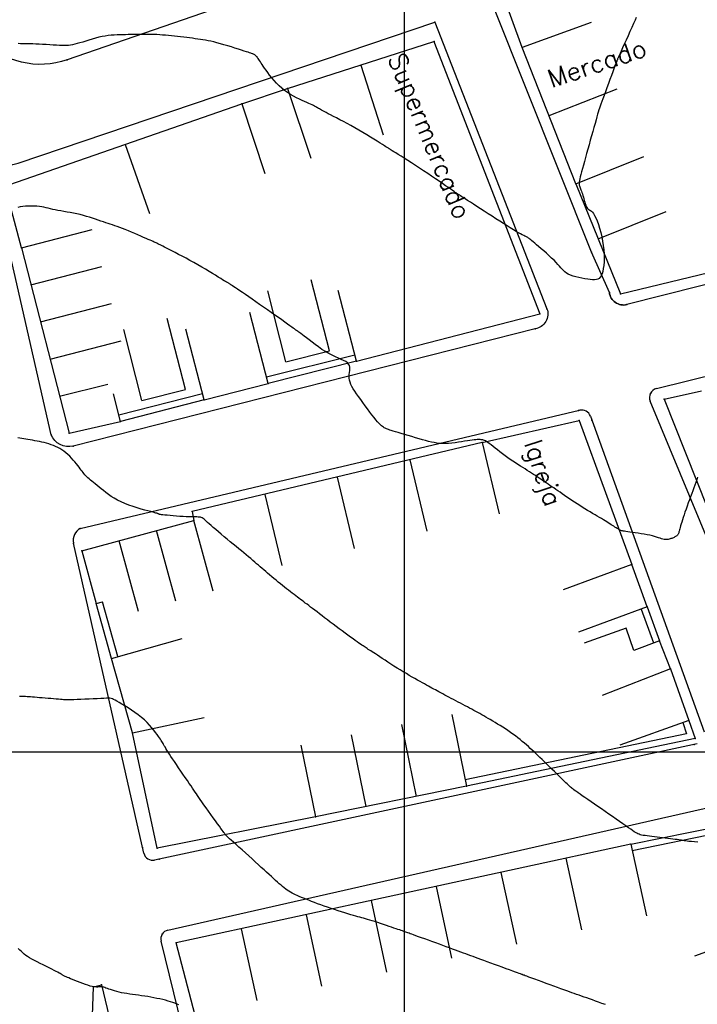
# Model space of a CAD drawing. Header units: millimetres. Extents: x 196436 to 199900, y 8705373 to 8708636.
# Tile 115 of 238: x 197958 to 198032, y 8706672 to 8706780. Entities that reach past the tile are written whole.
import ezdxf
from ezdxf.enums import TextEntityAlignment as Align

# ---------------------------------------------------------------- set-up
doc = ezdxf.new("R2010")
doc.units = ezdxf.units.MM
doc.header["$LTSCALE"] = 5
for name, color, linetype in [('$CURVAS1', 30, 'Continuous'), ('$CURVAS2', 40, 'Continuous'), ('CASA', 6, 'Continuous'), ('MALHA', 9, 'Continuous'), ('MEIO-FIO', 7, 'Continuous'), ('MURO', 9, 'Continuous'), ('TEXTO', 2, 'Continuous')]:
    doc.layers.add(name, color=color, linetype=linetype)
doc.styles.add('GEOSIS', font='ROMANS.SHX')

# ---------------------------------------------------------------- blocks, each defined once
blk = doc.blocks.new('C')
at = {"layer": 'CASA'}
blk.add_lwpolyline([(0, 0), (0, 8)], dxfattribs=at)

msp = doc.modelspace()

# ---------------------------------------------------------------- linework, layer by layer
at = {"layer": '$CURVAS1'}
msp.add_polyline3d([(198025.344, 8706780.165, 690), (198025.209, 8706779.869, 690), (198025.046, 8706779.508, 690), (198024.858, 8706779.093, 690), (198024.654, 8706778.642, 690), (198024.444, 8706778.176, 690), (198024.235, 8706777.711, 690), (198024.035, 8706777.267, 690), (198023.852, 8706776.863, 690), (198023.696, 8706776.516, 690), (198023.572, 8706776.24, 690), (198023.478, 8706776.031, 690), (198023.409, 8706775.878, 690), (198023.361, 8706775.77, 690), (198023.33, 8706775.698, 690), (198023.31, 8706775.652, 690), (198023.297, 8706775.621, 690), (198023.288, 8706775.595, 690), (198023.276, 8706775.565, 690), (198023.26, 8706775.522, 690), (198023.237, 8706775.459, 690), (198023.203, 8706775.368, 690), (198023.155, 8706775.241, 690), (198023.092, 8706775.071, 690), (198023.009, 8706774.85, 690), (198022.904, 8706774.57, 690), (198022.775, 8706774.227, 690), (198022.628, 8706773.834, 690), (198022.468, 8706773.406, 690), (198022.301, 8706772.959, 690), (198022.133, 8706772.51, 690), (198021.971, 8706772.073, 690), (198021.82, 8706771.665, 690), (198021.686, 8706771.301, 690), (198021.574, 8706770.994, 690), (198021.481, 8706770.732, 690), (198021.402, 8706770.502, 690), (198021.332, 8706770.289, 690), (198021.266, 8706770.079, 690), (198021.199, 8706769.858, 690), (198021.127, 8706769.611, 690), (198021.044, 8706769.324, 690), (198020.948, 8706768.986, 690), (198020.838, 8706768.602, 690), (198020.718, 8706768.18, 690), (198020.591, 8706767.729, 690), (198020.458, 8706767.258, 690), (198020.322, 8706766.775, 690), (198020.185, 8706766.288, 690), (198020.051, 8706765.805, 690), (198019.92, 8706765.336, 690), (198019.795, 8706764.884, 690), (198019.677, 8706764.454, 690), (198019.567, 8706764.049, 690), (198019.467, 8706763.673, 690), (198019.377, 8706763.331, 690), (198019.3, 8706763.026, 690), (198019.235, 8706762.763, 690), (198019.185, 8706762.544, 690), (198019.149, 8706762.363, 690), (198019.125, 8706762.213, 690), (198019.113, 8706762.088, 690), (198019.113, 8706761.981, 690), (198019.123, 8706761.884, 690), (198019.142, 8706761.791, 690), (198019.17, 8706761.694, 690), (198019.205, 8706761.588, 690), (198019.247, 8706761.471, 690), (198019.295, 8706761.345, 690), (198019.346, 8706761.209, 690), (198019.4, 8706761.064, 690), (198019.455, 8706760.91, 690), (198019.511, 8706760.747, 690), (198019.566, 8706760.575, 690), (198019.619, 8706760.395, 690), (198019.67, 8706760.212, 690), (198019.722, 8706760.031, 690), (198019.774, 8706759.856, 690), (198019.828, 8706759.693, 690), (198019.886, 8706759.546, 690), (198019.948, 8706759.421, 690), (198020.015, 8706759.322, 690), (198020.088, 8706759.251, 690), (198020.169, 8706759.199, 690), (198020.255, 8706759.153, 690), (198020.349, 8706759.1, 690), (198020.451, 8706759.028, 690), (198020.559, 8706758.924, 690), (198020.675, 8706758.775, 690), (198020.799, 8706758.568, 690), (198020.931, 8706758.296, 690), (198021.066, 8706757.963, 690), (198021.202, 8706757.58, 690), (198021.333, 8706757.158, 690), (198021.457, 8706756.705, 690), (198021.568, 8706756.232, 690), (198021.664, 8706755.75, 690), (198021.739, 8706755.267, 690), (198021.792, 8706754.794, 690), (198021.821, 8706754.336, 690), (198021.83, 8706753.898, 690), (198021.819, 8706753.485, 690), (198021.789, 8706753.103, 690), (198021.743, 8706752.757, 690), (198021.682, 8706752.451, 690), (198021.607, 8706752.191, 690), (198021.519, 8706751.981, 690), (198021.415, 8706751.817, 690), (198021.294, 8706751.695, 690), (198021.152, 8706751.61, 690), (198020.987, 8706751.558, 690), (198020.796, 8706751.534, 690), (198020.576, 8706751.535, 690), (198020.325, 8706751.554, 690), (198020.042, 8706751.589, 690), (198019.734, 8706751.638, 690), (198019.412, 8706751.7, 690), (198019.085, 8706751.773, 690), (198018.762, 8706751.857, 690), (198018.454, 8706751.95, 690), (198018.171, 8706752.052, 690), (198017.921, 8706752.161, 690), (198017.712, 8706752.277, 690), (198017.536, 8706752.401, 690), (198017.383, 8706752.536, 690), (198017.242, 8706752.683, 690), (198017.104, 8706752.843, 690), (198016.957, 8706753.02, 690), (198016.791, 8706753.214, 690), (198016.595, 8706753.428, 690), (198016.364, 8706753.663, 690), (198016.102, 8706753.912, 690), (198015.82, 8706754.17, 690), (198015.528, 8706754.43, 690), (198015.235, 8706754.686, 690), (198014.952, 8706754.93, 690), (198014.687, 8706755.157, 690), (198014.451, 8706755.359, 690), (198014.252, 8706755.532, 690), (198014.086, 8706755.677, 690), (198013.948, 8706755.798, 690), (198013.834, 8706755.897, 690), (198013.739, 8706755.978, 690), (198013.657, 8706756.044, 690), (198013.585, 8706756.098, 690), (198013.516, 8706756.143, 690), (198013.446, 8706756.182, 690), (198013.369, 8706756.22, 690), (198013.281, 8706756.262, 690), (198013.177, 8706756.311, 690), (198013.051, 8706756.372, 690), (198012.898, 8706756.45, 690), (198012.712, 8706756.55, 690), (198012.49, 8706756.675, 690), (198012.227, 8706756.829, 690), (198011.926, 8706757.009, 690), (198011.593, 8706757.213, 690), (198011.232, 8706757.438, 690), (198010.848, 8706757.679, 690), (198010.446, 8706757.933, 690), (198010.03, 8706758.197, 690), (198009.606, 8706758.468, 690), (198009.179, 8706758.742, 690), (198008.756, 8706759.015, 690), (198008.342, 8706759.282, 690), (198007.946, 8706759.538, 690), (198007.573, 8706759.78, 690), (198007.231, 8706760.001, 690), (198006.926, 8706760.199, 690), (198006.666, 8706760.368, 690), (198006.455, 8706760.506, 690), (198006.289, 8706760.614, 690), (198006.161, 8706760.698, 690), (198006.065, 8706760.76, 690), (198005.995, 8706760.806, 690), (198005.943, 8706760.84, 690), (198005.905, 8706760.866, 690), (198005.873, 8706760.887, 690), (198005.842, 8706760.908, 690), (198005.804, 8706760.934, 690), (198005.753, 8706760.969, 690), (198005.684, 8706761.017, 690), (198005.589, 8706761.082, 690), (198005.463, 8706761.169, 690), (198005.299, 8706761.283, 690), (198005.091, 8706761.427, 690), (198004.835, 8706761.604, 690), (198004.535, 8706761.812, 690), (198004.196, 8706762.046, 690), (198003.824, 8706762.301, 690), (198003.426, 8706762.573, 690), (198003.007, 8706762.857, 690), (198002.573, 8706763.148, 690), (198002.13, 8706763.442, 690), (198001.684, 8706763.734, 690), (198001.242, 8706764.021, 690), (198000.811, 8706764.297, 690), (198000.4, 8706764.56, 690), (198000.014, 8706764.805, 690), (197999.662, 8706765.027, 690), (197999.35, 8706765.223, 690), (197999.086, 8706765.389, 690), (197998.875, 8706765.522, 690), (197998.712, 8706765.625, 690), (197998.59, 8706765.702, 690), (197998.503, 8706765.758, 690), (197998.443, 8706765.796, 690), (197998.405, 8706765.821, 690), (197998.38, 8706765.837, 690), (197998.362, 8706765.848, 690), (197998.344, 8706765.859, 690), (197998.319, 8706765.875, 690), (197998.281, 8706765.898, 690), (197998.221, 8706765.935, 690), (197998.135, 8706765.989, 690), (197998.013, 8706766.065, 690), (197997.85, 8706766.166, 690), (197997.639, 8706766.299, 690), (197997.375, 8706766.464, 690), (197997.063, 8706766.659, 690), (197996.711, 8706766.878, 690), (197996.327, 8706767.114, 690), (197995.919, 8706767.363, 690), (197995.493, 8706767.618, 690), (197995.059, 8706767.875, 690), (197994.623, 8706768.126, 690), (197994.192, 8706768.368, 690), (197993.773, 8706768.598, 690), (197993.368, 8706768.816, 690), (197992.982, 8706769.02, 690), (197992.619, 8706769.209, 690), (197992.284, 8706769.382, 690), (197991.98, 8706769.539, 690), (197991.713, 8706769.677, 690), (197991.484, 8706769.796, 690), (197991.29, 8706769.899, 690), (197991.125, 8706769.988, 690), (197990.985, 8706770.065, 690), (197990.863, 8706770.133, 690), (197990.755, 8706770.195, 690), (197990.655, 8706770.253, 690), (197990.558, 8706770.31, 690), (197990.458, 8706770.368, 690), (197990.352, 8706770.428, 690), (197990.237, 8706770.492, 690), (197990.108, 8706770.56, 690), (197989.962, 8706770.634, 690), (197989.796, 8706770.715, 690), (197989.605, 8706770.803, 690), (197989.387, 8706770.901, 690), (197989.138, 8706771.008, 690), (197988.864, 8706771.127, 690), (197988.568, 8706771.261, 690), (197988.257, 8706771.409, 690), (197987.936, 8706771.576, 690), (197987.61, 8706771.762, 690), (197987.283, 8706771.97, 690), (197986.963, 8706772.201, 690), (197986.652, 8706772.456, 690), (197986.354, 8706772.73, 690), (197986.071, 8706773.017, 690), (197985.803, 8706773.31, 690), (197985.554, 8706773.603, 690), (197985.323, 8706773.89, 690), (197985.115, 8706774.164, 690), (197984.929, 8706774.418, 690), (197984.767, 8706774.649, 690), (197984.628, 8706774.856, 690), (197984.507, 8706775.041, 690), (197984.402, 8706775.206, 690), (197984.31, 8706775.352, 690), (197984.229, 8706775.481, 690), (197984.154, 8706775.596, 690), (197984.084, 8706775.697, 690), (197984.015, 8706775.787, 690), (197983.948, 8706775.866, 690), (197983.882, 8706775.936, 690), (197983.817, 8706775.996, 690), (197983.753, 8706776.049, 690), (197983.69, 8706776.094, 690), (197983.628, 8706776.133, 690), (197983.568, 8706776.167, 690), (197983.507, 8706776.196, 690), (197983.441, 8706776.224, 690), (197983.362, 8706776.253, 690), (197983.264, 8706776.285, 690), (197983.14, 8706776.325, 690), (197982.982, 8706776.374, 690), (197982.785, 8706776.436, 690), (197982.541, 8706776.513, 690), (197982.246, 8706776.608, 690), (197981.908, 8706776.716, 690), (197981.538, 8706776.834, 690), (197981.146, 8706776.958, 690), (197980.743, 8706777.083, 690), (197980.34, 8706777.205, 690), (197979.946, 8706777.319, 690), (197979.573, 8706777.422, 690), (197979.229, 8706777.51, 690), (197978.91, 8706777.584, 690), (197978.611, 8706777.646, 690), (197978.326, 8706777.7, 690), (197978.049, 8706777.746, 690), (197977.774, 8706777.787, 690), (197977.496, 8706777.826, 690), (197977.209, 8706777.864, 690), (197976.908, 8706777.903, 690), (197976.595, 8706777.944, 690), (197976.273, 8706777.985, 690), (197975.943, 8706778.026, 690), (197975.609, 8706778.066, 690), (197975.274, 8706778.106, 690), (197974.939, 8706778.143, 690), (197974.608, 8706778.178, 690), (197974.282, 8706778.21, 690), (197973.962, 8706778.239, 690), (197973.646, 8706778.265, 690), (197973.333, 8706778.287, 690), (197973.022, 8706778.306, 690), (197972.712, 8706778.32, 690), (197972.403, 8706778.331, 690), (197972.092, 8706778.337, 690), (197971.78, 8706778.339, 690), (197971.467, 8706778.338, 690), (197971.153, 8706778.333, 690), (197970.839, 8706778.327, 690), (197970.525, 8706778.319, 690), (197970.212, 8706778.311, 690), (197969.9, 8706778.303, 690), (197969.59, 8706778.295, 690), (197969.283, 8706778.289, 690), (197968.975, 8706778.283, 690), (197968.667, 8706778.273, 690), (197968.355, 8706778.258, 690), (197968.039, 8706778.235, 690), (197967.715, 8706778.201, 690), (197967.383, 8706778.154, 690), (197967.04, 8706778.092, 690), (197966.686, 8706778.013, 690), (197966.324, 8706777.921, 690), (197965.962, 8706777.819, 690), (197965.603, 8706777.713, 690), (197965.253, 8706777.605, 690), (197964.918, 8706777.501, 690), (197964.604, 8706777.405, 690), (197964.315, 8706777.321, 690), (197964.055, 8706777.253, 690), (197963.818, 8706777.199, 690), (197963.594, 8706777.16, 690), (197963.375, 8706777.133, 690), (197963.152, 8706777.117, 690), (197962.916, 8706777.111, 690), (197962.658, 8706777.114, 690), (197962.37, 8706777.125, 690), (197962.046, 8706777.141, 690), (197961.692, 8706777.163, 690), (197961.318, 8706777.187, 690), (197960.932, 8706777.213, 690), (197960.545, 8706777.238, 690), (197960.167, 8706777.262, 690), (197959.805, 8706777.282, 690), (197959.471, 8706777.297, 690), (197959.169, 8706777.307, 690), (197958.895, 8706777.311, 690), (197958.639, 8706777.314, 690), (197958.391, 8706777.316, 690), (197958.143, 8706777.32, 690), (197957.884, 8706777.328, 690)], dxfattribs=at)
at = {"layer": '$CURVAS2'}
for points in [[(198032.03, 8706729.981, 691), (198031.94, 8706729.683, 691), (198031.845, 8706729.394, 691), (198031.744, 8706729.106, 691), (198031.637, 8706728.814, 691), (198031.523, 8706728.511, 691), (198031.403, 8706728.19, 691), (198031.277, 8706727.856, 691), (198031.149, 8706727.514, 691), (198031.021, 8706727.169, 691), (198030.894, 8706726.827, 691), (198030.773, 8706726.492, 691), (198030.658, 8706726.17, 691), (198030.553, 8706725.867, 691), (198030.46, 8706725.586, 691), (198030.377, 8706725.327, 691), (198030.304, 8706725.091, 691), (198030.24, 8706724.877, 691), (198030.185, 8706724.683, 691), (198030.137, 8706724.509, 691), (198030.096, 8706724.355, 691), (198030.061, 8706724.22, 691), (198030.031, 8706724.103, 691), (198030.004, 8706724.001, 691), (198029.979, 8706723.914, 691), (198029.953, 8706723.839, 691), (198029.925, 8706723.775, 691), (198029.894, 8706723.718, 691), (198029.857, 8706723.667, 691), (198029.812, 8706723.621, 691), (198029.759, 8706723.577, 691), (198029.698, 8706723.534, 691), (198029.63, 8706723.494, 691), (198029.556, 8706723.454, 691), (198029.476, 8706723.416, 691), (198029.393, 8706723.379, 691), (198029.305, 8706723.343, 691), (198029.216, 8706723.308, 691), (198029.125, 8706723.273, 691), (198029.031, 8706723.24, 691), (198028.935, 8706723.212, 691), (198028.834, 8706723.188, 691), (198028.728, 8706723.172, 691), (198028.617, 8706723.166, 691), (198028.498, 8706723.169, 691), (198028.373, 8706723.186, 691), (198028.238, 8706723.216, 691), (198028.092, 8706723.257, 691), (198027.932, 8706723.309, 691), (198027.755, 8706723.368, 691), (198027.56, 8706723.433, 691), (198027.342, 8706723.5, 691), (198027.099, 8706723.568, 691), (198026.829, 8706723.636, 691), (198026.531, 8706723.699, 691), (198026.213, 8706723.76, 691), (198025.883, 8706723.816, 691), (198025.552, 8706723.867, 691), (198025.229, 8706723.915, 691), (198024.924, 8706723.957, 691), (198024.646, 8706723.994, 691), (198024.405, 8706724.026, 691), (198024.207, 8706724.053, 691), (198024.048, 8706724.076, 691), (198023.922, 8706724.097, 691), (198023.821, 8706724.118, 691), (198023.737, 8706724.141, 691), (198023.664, 8706724.166, 691), (198023.595, 8706724.197, 691), (198023.523, 8706724.235, 691), (198023.441, 8706724.28, 691), (198023.349, 8706724.334, 691), (198023.247, 8706724.396, 691), (198023.136, 8706724.464, 691), (198023.015, 8706724.539, 691), (198022.886, 8706724.621, 691), (198022.749, 8706724.708, 691), (198022.604, 8706724.8, 691), (198022.451, 8706724.897, 691), (198022.29, 8706724.999, 691), (198022.119, 8706725.106, 691), (198021.938, 8706725.219, 691), (198021.746, 8706725.338, 691), (198021.54, 8706725.463, 691), (198021.321, 8706725.596, 691), (198021.088, 8706725.735, 691), (198020.84, 8706725.881, 691), (198020.578, 8706726.034, 691), (198020.306, 8706726.194, 691), (198020.026, 8706726.358, 691), (198019.741, 8706726.529, 691), (198019.452, 8706726.703, 691), (198019.163, 8706726.881, 691), (198018.876, 8706727.063, 691), (198018.594, 8706727.247, 691), (198018.316, 8706727.433, 691), (198018.045, 8706727.619, 691), (198017.779, 8706727.803, 691), (198017.52, 8706727.984, 691), (198017.268, 8706728.162, 691), (198017.024, 8706728.333, 691), (198016.788, 8706728.498, 691), (198016.56, 8706728.655, 691), (198016.34, 8706728.805, 691), (198016.127, 8706728.949, 691), (198015.919, 8706729.088, 691), (198015.715, 8706729.224, 691), (198015.515, 8706729.357, 691), (198015.317, 8706729.488, 691), (198015.121, 8706729.619, 691), (198014.925, 8706729.751, 691), (198014.728, 8706729.884, 691), (198014.528, 8706730.019, 691), (198014.325, 8706730.156, 691), (198014.116, 8706730.295, 691), (198013.901, 8706730.437, 691), (198013.678, 8706730.581, 691), (198013.445, 8706730.73, 691), (198013.203, 8706730.881, 691), (198012.951, 8706731.038, 691), (198012.69, 8706731.199, 691), (198012.423, 8706731.367, 691), (198012.15, 8706731.541, 691), (198011.871, 8706731.723, 691), (198011.59, 8706731.914, 691), (198011.306, 8706732.113, 691), (198011.02, 8706732.322, 691), (198010.738, 8706732.536, 691), (198010.461, 8706732.75, 691), (198010.194, 8706732.959, 691), (198009.941, 8706733.16, 691), (198009.704, 8706733.346, 691), (198009.488, 8706733.514, 691), (198009.296, 8706733.658, 691), (198009.132, 8706733.775, 691), (198008.99, 8706733.868, 691), (198008.869, 8706733.938, 691), (198008.763, 8706733.99, 691), (198008.669, 8706734.027, 691), (198008.581, 8706734.052, 691), (198008.497, 8706734.068, 691), (198008.411, 8706734.079, 691), (198008.32, 8706734.087, 691), (198008.219, 8706734.092, 691), (198008.105, 8706734.093, 691), (198007.974, 8706734.089, 691), (198007.821, 8706734.079, 691), (198007.642, 8706734.061, 691), (198007.434, 8706734.035, 691), (198007.192, 8706734.001, 691), (198006.914, 8706733.956, 691), (198006.606, 8706733.905, 691), (198006.274, 8706733.851, 691), (198005.926, 8706733.798, 691), (198005.569, 8706733.748, 691), (198005.211, 8706733.706, 691), (198004.858, 8706733.675, 691), (198004.518, 8706733.659, 691), (198004.196, 8706733.66, 691), (198003.888, 8706733.678, 691), (198003.588, 8706733.712, 691), (198003.29, 8706733.761, 691), (198002.988, 8706733.823, 691), (198002.677, 8706733.898, 691), (198002.35, 8706733.985, 691), (198002.001, 8706734.081, 691), (198001.627, 8706734.186, 691), (198001.235, 8706734.298, 691), (198000.834, 8706734.412, 691), (198000.436, 8706734.528, 691), (198000.048, 8706734.641, 691), (197999.682, 8706734.748, 691), (197999.346, 8706734.848, 691), (197999.051, 8706734.936, 691), (197998.803, 8706735.012, 691), (197998.599, 8706735.076, 691), (197998.432, 8706735.13, 691), (197998.295, 8706735.178, 691), (197998.182, 8706735.22, 691), (197998.086, 8706735.26, 691), (197998, 8706735.299, 691), (197997.918, 8706735.34, 691), (197997.834, 8706735.385, 691), (197997.744, 8706735.439, 691), (197997.645, 8706735.507, 691), (197997.535, 8706735.594, 691), (197997.411, 8706735.705, 691), (197997.271, 8706735.845, 691), (197997.11, 8706736.019, 691), (197996.928, 8706736.232, 691), (197996.721, 8706736.487, 691), (197996.495, 8706736.777, 691), (197996.255, 8706737.095, 691), (197996.006, 8706737.431, 691), (197995.753, 8706737.776, 691), (197995.503, 8706738.124, 691), (197995.26, 8706738.464, 691), (197995.031, 8706738.788, 691), (197994.819, 8706739.09, 691), (197994.627, 8706739.37, 691), (197994.457, 8706739.633, 691), (197994.311, 8706739.88, 691), (197994.191, 8706740.115, 691), (197994.097, 8706740.342, 691), (197994.032, 8706740.562, 691), (197993.997, 8706740.78, 691), (197993.992, 8706740.997, 691), (197994.009, 8706741.212, 691), (197994.036, 8706741.423, 691), (197994.062, 8706741.628, 691), (197994.077, 8706741.823, 691), (197994.07, 8706742.008, 691), (197994.03, 8706742.18, 691), (197993.945, 8706742.336, 691), (197993.809, 8706742.476, 691), (197993.623, 8706742.605, 691), (197993.393, 8706742.728, 691), (197993.125, 8706742.852, 691), (197992.825, 8706742.984, 691), (197992.497, 8706743.129, 691), (197992.148, 8706743.293, 691), (197991.783, 8706743.483, 691), (197991.409, 8706743.702, 691), (197991.031, 8706743.944, 691), (197990.657, 8706744.2, 691), (197990.294, 8706744.462, 691), (197989.95, 8706744.72, 691), (197989.631, 8706744.966, 691), (197989.345, 8706745.19, 691), (197989.099, 8706745.385, 691), (197988.898, 8706745.543, 691), (197988.737, 8706745.666, 691), (197988.613, 8706745.761, 691), (197988.517, 8706745.832, 691), (197988.446, 8706745.883, 691), (197988.392, 8706745.919, 691), (197988.351, 8706745.946, 691), (197988.316, 8706745.969, 691), (197988.281, 8706745.991, 691), (197988.241, 8706746.018, 691), (197988.188, 8706746.053, 691), (197988.118, 8706746.103, 691), (197988.023, 8706746.17, 691), (197987.897, 8706746.26, 691), (197987.734, 8706746.376, 691), (197987.528, 8706746.524, 691), (197987.275, 8706746.706, 691), (197986.978, 8706746.919, 691), (197986.645, 8706747.157, 691), (197986.281, 8706747.417, 691), (197985.894, 8706747.693, 691), (197985.489, 8706747.979, 691), (197985.074, 8706748.272, 691), (197984.654, 8706748.566, 691), (197984.235, 8706748.857, 691), (197983.824, 8706749.141, 691), (197983.426, 8706749.414, 691), (197983.046, 8706749.673, 691), (197982.689, 8706749.916, 691), (197982.36, 8706750.139, 691), (197982.066, 8706750.337, 691), (197981.811, 8706750.509, 691), (197981.599, 8706750.652, 691), (197981.426, 8706750.769, 691), (197981.286, 8706750.862, 691), (197981.175, 8706750.937, 691), (197981.086, 8706750.996, 691), (197981.014, 8706751.043, 691), (197980.953, 8706751.083, 691), (197980.899, 8706751.118, 691), (197980.845, 8706751.152, 691), (197980.785, 8706751.189, 691), (197980.714, 8706751.233, 691), (197980.625, 8706751.288, 691), (197980.513, 8706751.356, 691), (197980.372, 8706751.442, 691), (197980.196, 8706751.549, 691), (197979.98, 8706751.681, 691), (197979.718, 8706751.841, 691), (197979.415, 8706752.025, 691), (197979.076, 8706752.23, 691), (197978.708, 8706752.45, 691), (197978.316, 8706752.683, 691), (197977.905, 8706752.923, 691), (197977.482, 8706753.167, 691), (197977.052, 8706753.411, 691), (197976.622, 8706753.65, 691), (197976.195, 8706753.882, 691), (197975.78, 8706754.104, 691), (197975.382, 8706754.314, 691), (197975.006, 8706754.511, 691), (197974.66, 8706754.69, 691), (197974.348, 8706754.851, 691), (197974.077, 8706754.99, 691), (197973.85, 8706755.106, 691), (197973.664, 8706755.202, 691), (197973.512, 8706755.28, 691), (197973.386, 8706755.344, 691), (197973.282, 8706755.396, 691), (197973.191, 8706755.441, 691), (197973.109, 8706755.482, 691), (197973.027, 8706755.521, 691), (197972.94, 8706755.561, 691), (197972.844, 8706755.605, 691), (197972.734, 8706755.654, 691), (197972.606, 8706755.711, 691), (197972.457, 8706755.777, 691), (197972.283, 8706755.853, 691), (197972.078, 8706755.943, 691), (197971.84, 8706756.047, 691), (197971.566, 8706756.167, 691), (197971.262, 8706756.299, 691), (197970.936, 8706756.44, 691), (197970.596, 8706756.586, 691), (197970.249, 8706756.732, 691), (197969.904, 8706756.876, 691), (197969.569, 8706757.012, 691), (197969.252, 8706757.137, 691), (197968.957, 8706757.248, 691), (197968.683, 8706757.347, 691), (197968.424, 8706757.437, 691), (197968.175, 8706757.521, 691), (197967.931, 8706757.601, 691), (197967.686, 8706757.681, 691), (197967.436, 8706757.763, 691), (197967.176, 8706757.851, 691), (197966.901, 8706757.946, 691), (197966.612, 8706758.046, 691), (197966.31, 8706758.151, 691), (197965.995, 8706758.257, 691), (197965.67, 8706758.363, 691), (197965.335, 8706758.466, 691), (197964.991, 8706758.563, 691), (197964.64, 8706758.654, 691), (197964.283, 8706758.736, 691), (197963.923, 8706758.81, 691), (197963.565, 8706758.878, 691), (197963.212, 8706758.94, 691), (197962.868, 8706759, 691), (197962.536, 8706759.057, 691), (197962.221, 8706759.114, 691), (197961.926, 8706759.172, 691), (197961.654, 8706759.231, 691), (197961.399, 8706759.292, 691), (197961.157, 8706759.351, 691), (197960.921, 8706759.407, 691), (197960.684, 8706759.459, 691), (197960.442, 8706759.504, 691), (197960.188, 8706759.541, 691), (197959.916, 8706759.568, 691), (197959.622, 8706759.583, 691), (197959.313, 8706759.587, 691), (197958.997, 8706759.58, 691), (197958.683, 8706759.562, 691), (197958.378, 8706759.533, 691), (197958.092, 8706759.493, 691), (197957.832, 8706759.444, 691)], [(198032.063, 8706690.121, 692), (198031.687, 8706690.156, 692), (198031.36, 8706690.19, 692), (198031.093, 8706690.219, 692), (198030.878, 8706690.246, 692), (198030.702, 8706690.27, 692), (198030.554, 8706690.292, 692), (198030.422, 8706690.314, 692), (198030.292, 8706690.335, 692), (198030.153, 8706690.357, 692), (198029.992, 8706690.381, 692), (198029.8, 8706690.407, 692), (198029.579, 8706690.435, 692), (198029.334, 8706690.464, 692), (198029.069, 8706690.495, 692), (198028.789, 8706690.528, 692), (198028.498, 8706690.561, 692), (198028.202, 8706690.595, 692), (198027.906, 8706690.63, 692), (198027.613, 8706690.665, 692), (198027.327, 8706690.7, 692), (198027.05, 8706690.736, 692), (198026.788, 8706690.771, 692), (198026.541, 8706690.807, 692), (198026.313, 8706690.843, 692), (198026.108, 8706690.878, 692), (198025.928, 8706690.914, 692), (198025.775, 8706690.95, 692), (198025.641, 8706690.991, 692), (198025.517, 8706691.039, 692), (198025.394, 8706691.099, 692), (198025.263, 8706691.174, 692), (198025.115, 8706691.27, 692), (198024.94, 8706691.389, 692), (198024.73, 8706691.536, 692), (198024.477, 8706691.713, 692), (198024.185, 8706691.918, 692), (198023.861, 8706692.146, 692), (198023.509, 8706692.392, 692), (198023.135, 8706692.654, 692), (198022.746, 8706692.926, 692), (198022.348, 8706693.204, 692), (198021.945, 8706693.483, 692), (198021.544, 8706693.761, 692), (198021.15, 8706694.033, 692), (198020.768, 8706694.297, 692), (198020.402, 8706694.548, 692), (198020.057, 8706694.786, 692), (198019.739, 8706695.005, 692), (198019.451, 8706695.203, 692), (198019.2, 8706695.377, 692), (198018.988, 8706695.525, 692), (198018.811, 8706695.65, 692), (198018.663, 8706695.756, 692), (198018.54, 8706695.847, 692), (198018.436, 8706695.927, 692), (198018.344, 8706696, 692), (198018.26, 8706696.069, 692), (198018.178, 8706696.14, 692), (198018.092, 8706696.216, 692), (198018, 8706696.299, 692), (198017.898, 8706696.393, 692), (198017.783, 8706696.501, 692), (198017.653, 8706696.625, 692), (198017.503, 8706696.768, 692), (198017.332, 8706696.934, 692), (198017.135, 8706697.125, 692), (198016.912, 8706697.342, 692), (198016.667, 8706697.581, 692), (198016.405, 8706697.837, 692), (198016.133, 8706698.103, 692), (198015.857, 8706698.373, 692), (198015.581, 8706698.643, 692), (198015.313, 8706698.906, 692), (198015.058, 8706699.155, 692), (198014.82, 8706699.388, 692), (198014.596, 8706699.605, 692), (198014.384, 8706699.809, 692), (198014.18, 8706700.004, 692), (198013.979, 8706700.192, 692), (198013.778, 8706700.377, 692), (198013.573, 8706700.561, 692), (198013.36, 8706700.747, 692), (198013.136, 8706700.937, 692), (198012.902, 8706701.132, 692), (198012.658, 8706701.33, 692), (198012.406, 8706701.529, 692), (198012.146, 8706701.728, 692), (198011.88, 8706701.927, 692), (198011.608, 8706702.123, 692), (198011.331, 8706702.315, 692), (198011.052, 8706702.503, 692), (198010.77, 8706702.686, 692), (198010.489, 8706702.863, 692), (198010.211, 8706703.034, 692), (198009.937, 8706703.199, 692), (198009.67, 8706703.358, 692), (198009.411, 8706703.509, 692), (198009.162, 8706703.653, 692), (198008.926, 8706703.789, 692), (198008.699, 8706703.919, 692), (198008.479, 8706704.045, 692), (198008.263, 8706704.166, 692), (198008.049, 8706704.286, 692), (198007.833, 8706704.406, 692), (198007.613, 8706704.526, 692), (198007.386, 8706704.649, 692), (198007.149, 8706704.775, 692), (198006.905, 8706704.904, 692), (198006.655, 8706705.036, 692), (198006.4, 8706705.169, 692), (198006.144, 8706705.302, 692), (198005.888, 8706705.435, 692), (198005.634, 8706705.568, 692), (198005.383, 8706705.699, 692), (198005.139, 8706705.827, 692), (198004.9, 8706705.952, 692), (198004.668, 8706706.075, 692), (198004.442, 8706706.195, 692), (198004.223, 8706706.313, 692), (198004.011, 8706706.427, 692), (198003.805, 8706706.538, 692), (198003.608, 8706706.646, 692), (198003.417, 8706706.751, 692), (198003.23, 8706706.854, 692), (198003.043, 8706706.958, 692), (198002.854, 8706707.063, 692), (198002.659, 8706707.172, 692), (198002.454, 8706707.287, 692), (198002.235, 8706707.409, 692), (198002, 8706707.54, 692), (198001.746, 8706707.682, 692), (198001.474, 8706707.834, 692), (198001.186, 8706707.995, 692), (198000.884, 8706708.166, 692), (198000.57, 8706708.346, 692), (198000.246, 8706708.535, 692), (197999.914, 8706708.732, 692), (197999.577, 8706708.937, 692), (197999.235, 8706709.149, 692), (197998.894, 8706709.364, 692), (197998.558, 8706709.58, 692), (197998.231, 8706709.793, 692), (197997.917, 8706709.999, 692), (197997.62, 8706710.194, 692), (197997.344, 8706710.376, 692), (197997.095, 8706710.54, 692), (197996.874, 8706710.685, 692), (197996.68, 8706710.811, 692), (197996.509, 8706710.922, 692), (197996.357, 8706711.02, 692), (197996.22, 8706711.107, 692), (197996.095, 8706711.187, 692), (197995.978, 8706711.262, 692), (197995.866, 8706711.335, 692), (197995.755, 8706711.409, 692), (197995.641, 8706711.485, 692), (197995.52, 8706711.568, 692), (197995.388, 8706711.659, 692), (197995.241, 8706711.761, 692), (197995.075, 8706711.877, 692), (197994.886, 8706712.011, 692), (197994.67, 8706712.164, 692), (197994.425, 8706712.338, 692), (197994.154, 8706712.531, 692), (197993.862, 8706712.74, 692), (197993.553, 8706712.962, 692), (197993.233, 8706713.194, 692), (197992.906, 8706713.433, 692), (197992.578, 8706713.675, 692), (197992.253, 8706713.918, 692), (197991.935, 8706714.158, 692), (197991.626, 8706714.394, 692), (197991.327, 8706714.624, 692), (197991.039, 8706714.847, 692), (197990.763, 8706715.062, 692), (197990.5, 8706715.267, 692), (197990.251, 8706715.46, 692), (197990.018, 8706715.641, 692), (197989.8, 8706715.807, 692), (197989.596, 8706715.962, 692), (197989.403, 8706716.106, 692), (197989.219, 8706716.244, 692), (197989.042, 8706716.376, 692), (197988.868, 8706716.505, 692), (197988.696, 8706716.633, 692), (197988.523, 8706716.763, 692), (197988.348, 8706716.896, 692), (197988.167, 8706717.034, 692), (197987.983, 8706717.177, 692), (197987.792, 8706717.325, 692), (197987.596, 8706717.478, 692), (197987.393, 8706717.638, 692), (197987.182, 8706717.805, 692), (197986.963, 8706717.979, 692), (197986.736, 8706718.161, 692), (197986.502, 8706718.348, 692), (197986.264, 8706718.54, 692), (197986.025, 8706718.734, 692), (197985.787, 8706718.929, 692), (197985.552, 8706719.122, 692), (197985.323, 8706719.313, 692), (197985.102, 8706719.498, 692), (197984.891, 8706719.678, 692), (197984.689, 8706719.853, 692), (197984.491, 8706720.025, 692), (197984.296, 8706720.196, 692), (197984.1, 8706720.367, 692), (197983.901, 8706720.54, 692), (197983.696, 8706720.717, 692), (197983.482, 8706720.899, 692), (197983.257, 8706721.089, 692), (197983.02, 8706721.286, 692), (197982.772, 8706721.492, 692), (197982.511, 8706721.707, 692), (197982.238, 8706721.931, 692), (197981.954, 8706722.165, 692), (197981.657, 8706722.409, 692), (197981.347, 8706722.665, 692), (197981.027, 8706722.931, 692), (197980.699, 8706723.203, 692), (197980.372, 8706723.477, 692), (197980.05, 8706723.749, 692), (197979.739, 8706724.012, 692), (197979.446, 8706724.263, 692), (197979.177, 8706724.497, 692), (197978.937, 8706724.708, 692), (197978.731, 8706724.893, 692), (197978.555, 8706725.054, 692), (197978.405, 8706725.19, 692), (197978.276, 8706725.305, 692), (197978.162, 8706725.399, 692), (197978.059, 8706725.475, 692), (197977.963, 8706725.533, 692), (197977.867, 8706725.577, 692), (197977.767, 8706725.607, 692), (197977.658, 8706725.625, 692), (197977.535, 8706725.636, 692), (197977.393, 8706725.64, 692), (197977.227, 8706725.642, 692), (197977.032, 8706725.642, 692), (197976.803, 8706725.645, 692), (197976.535, 8706725.651, 692), (197976.227, 8706725.665, 692), (197975.886, 8706725.684, 692), (197975.528, 8706725.707, 692), (197975.163, 8706725.734, 692), (197974.804, 8706725.762, 692), (197974.464, 8706725.791, 692), (197974.155, 8706725.82, 692), (197973.891, 8706725.846, 692), (197973.68, 8706725.869, 692), (197973.518, 8706725.889, 692), (197973.4, 8706725.906, 692), (197973.317, 8706725.921, 692), (197973.263, 8706725.933, 692), (197973.23, 8706725.944, 692), (197973.213, 8706725.952, 692), (197973.204, 8706725.958, 692), (197973.197, 8706725.964, 692), (197973.19, 8706725.968, 692), (197973.184, 8706725.971, 692), (197973.179, 8706725.974, 692), (197973.173, 8706725.976, 692), (197973.166, 8706725.98, 692), (197973.159, 8706725.983, 692), (197973.15, 8706725.988, 692), (197973.139, 8706725.994, 692), (197973.118, 8706726.003, 692), (197973.08, 8706726.017, 692), (197973.017, 8706726.038, 692), (197972.92, 8706726.067, 692), (197972.782, 8706726.107, 692), (197972.595, 8706726.158, 692), (197972.352, 8706726.223, 692), (197972.046, 8706726.303, 692), (197971.688, 8706726.399, 692), (197971.29, 8706726.509, 692), (197970.863, 8706726.635, 692), (197970.419, 8706726.775, 692), (197969.972, 8706726.929, 692), (197969.532, 8706727.097, 692), (197969.113, 8706727.278, 692), (197968.724, 8706727.473, 692), (197968.365, 8706727.678, 692), (197968.033, 8706727.888, 692), (197967.727, 8706728.102, 692), (197967.444, 8706728.315, 692), (197967.181, 8706728.523, 692), (197966.937, 8706728.724, 692), (197966.709, 8706728.913, 692), (197966.494, 8706729.088, 692), (197966.293, 8706729.249, 692), (197966.106, 8706729.399, 692), (197965.932, 8706729.539, 692), (197965.77, 8706729.67, 692), (197965.622, 8706729.794, 692), (197965.486, 8706729.913, 692), (197965.363, 8706730.029, 692), (197965.252, 8706730.143, 692), (197965.15, 8706730.257, 692), (197965.054, 8706730.374, 692), (197964.959, 8706730.496, 692), (197964.862, 8706730.625, 692), (197964.76, 8706730.764, 692), (197964.649, 8706730.914, 692), (197964.525, 8706731.079, 692), (197964.386, 8706731.259, 692), (197964.232, 8706731.451, 692), (197964.065, 8706731.652, 692), (197963.887, 8706731.857, 692), (197963.697, 8706732.063, 692), (197963.5, 8706732.265, 692), (197963.294, 8706732.459, 692), (197963.083, 8706732.641, 692), (197962.867, 8706732.808, 692), (197962.646, 8706732.961, 692), (197962.421, 8706733.099, 692), (197962.191, 8706733.225, 692), (197961.956, 8706733.338, 692), (197961.717, 8706733.441, 692), (197961.472, 8706733.533, 692), (197961.223, 8706733.615, 692), (197960.97, 8706733.689, 692), (197960.713, 8706733.756, 692), (197960.454, 8706733.816, 692), (197960.195, 8706733.871, 692), (197959.937, 8706733.922, 692), (197959.681, 8706733.969, 692), (197959.43, 8706734.013, 692), (197959.185, 8706734.056, 692), (197958.946, 8706734.099, 692), (197958.714, 8706734.14, 692), (197958.49, 8706734.18, 692), (197958.271, 8706734.217, 692), (197958.059, 8706734.251, 692), (197957.853, 8706734.282, 692)], [(198021.98, 8706672.401, 693), (198021.595, 8706672.534, 693), (198021.228, 8706672.662, 693), (198020.88, 8706672.785, 693), (198020.549, 8706672.901, 693), (198020.234, 8706673.013, 693), (198019.932, 8706673.121, 693), (198019.643, 8706673.224, 693), (198019.365, 8706673.324, 693), (198019.095, 8706673.42, 693), (198018.833, 8706673.513, 693), (198018.572, 8706673.606, 693), (198018.308, 8706673.699, 693), (198018.035, 8706673.796, 693), (198017.748, 8706673.899, 693), (198017.441, 8706674.009, 693), (198017.109, 8706674.128, 693), (198016.746, 8706674.259, 693), (198016.35, 8706674.403, 693), (198015.931, 8706674.556, 693), (198015.501, 8706674.713, 693), (198015.073, 8706674.87, 693), (198014.659, 8706675.022, 693), (198014.272, 8706675.164, 693), (198013.925, 8706675.292, 693), (198013.631, 8706675.4, 693), (198013.398, 8706675.486, 693), (198013.222, 8706675.55, 693), (198013.094, 8706675.597, 693), (198013.007, 8706675.629, 693), (198012.952, 8706675.649, 693), (198012.922, 8706675.661, 693), (198012.907, 8706675.666, 693), (198012.899, 8706675.669, 693), (198012.891, 8706675.672, 693), (198012.875, 8706675.678, 693), (198012.842, 8706675.69, 693), (198012.785, 8706675.711, 693), (198012.695, 8706675.744, 693), (198012.566, 8706675.791, 693), (198012.388, 8706675.856, 693), (198012.154, 8706675.942, 693), (198011.86, 8706676.05, 693), (198011.515, 8706676.176, 693), (198011.13, 8706676.317, 693), (198010.72, 8706676.468, 693), (198010.295, 8706676.623, 693), (198009.87, 8706676.78, 693), (198009.455, 8706676.932, 693), (198009.064, 8706677.075, 693), (198008.707, 8706677.207, 693), (198008.38, 8706677.327, 693), (198008.078, 8706677.439, 693), (198007.795, 8706677.543, 693), (198007.527, 8706677.642, 693), (198007.266, 8706677.739, 693), (198007.009, 8706677.834, 693), (198006.748, 8706677.93, 693), (198006.48, 8706678.029, 693), (198006.201, 8706678.132, 693), (198005.912, 8706678.239, 693), (198005.609, 8706678.35, 693), (198005.291, 8706678.467, 693), (198004.958, 8706678.589, 693), (198004.607, 8706678.717, 693), (198004.237, 8706678.851, 693), (198003.848, 8706678.992, 693), (198003.447, 8706679.137, 693), (198003.044, 8706679.283, 693), (198002.646, 8706679.426, 693), (198002.262, 8706679.564, 693), (198001.901, 8706679.694, 693), (198001.573, 8706679.812, 693), (198001.285, 8706679.916, 693), (198001.043, 8706680.003, 693), (198000.843, 8706680.075, 693), (198000.677, 8706680.135, 693), (198000.538, 8706680.186, 693), (198000.417, 8706680.229, 693), (198000.308, 8706680.269, 693), (198000.201, 8706680.307, 693), (198000.091, 8706680.346, 693), (197999.97, 8706680.388, 693), (197999.835, 8706680.435, 693), (197999.685, 8706680.488, 693), (197999.518, 8706680.546, 693), (197999.332, 8706680.61, 693), (197999.125, 8706680.681, 693), (197998.895, 8706680.759, 693), (197998.64, 8706680.846, 693), (197998.361, 8706680.94, 693), (197998.062, 8706681.041, 693), (197997.751, 8706681.145, 693), (197997.434, 8706681.25, 693), (197997.119, 8706681.353, 693), (197996.812, 8706681.453, 693), (197996.521, 8706681.545, 693), (197996.252, 8706681.628, 693), (197996.01, 8706681.7, 693), (197995.79, 8706681.763, 693), (197995.582, 8706681.821, 693), (197995.381, 8706681.875, 693), (197995.177, 8706681.93, 693), (197994.963, 8706681.987, 693), (197994.732, 8706682.051, 693), (197994.474, 8706682.124, 693), (197994.184, 8706682.209, 693), (197993.866, 8706682.304, 693), (197993.525, 8706682.408, 693), (197993.165, 8706682.521, 693), (197992.793, 8706682.64, 693), (197992.413, 8706682.764, 693), (197992.03, 8706682.892, 693), (197991.65, 8706683.022, 693), (197991.278, 8706683.152, 693), (197990.916, 8706683.283, 693), (197990.565, 8706683.413, 693), (197990.227, 8706683.54, 693), (197989.903, 8706683.664, 693), (197989.596, 8706683.783, 693), (197989.306, 8706683.898, 693), (197989.035, 8706684.006, 693), (197988.785, 8706684.107, 693), (197988.553, 8706684.203, 693), (197988.338, 8706684.296, 693), (197988.136, 8706684.387, 693), (197987.946, 8706684.478, 693), (197987.765, 8706684.572, 693), (197987.591, 8706684.67, 693), (197987.422, 8706684.774, 693), (197987.254, 8706684.886, 693), (197987.087, 8706685.007, 693), (197986.917, 8706685.137, 693), (197986.744, 8706685.278, 693), (197986.565, 8706685.429, 693), (197986.378, 8706685.592, 693), (197986.182, 8706685.767, 693), (197985.974, 8706685.956, 693), (197985.752, 8706686.158, 693), (197985.517, 8706686.374, 693), (197985.266, 8706686.604, 693), (197984.999, 8706686.849, 693), (197984.716, 8706687.108, 693), (197984.416, 8706687.383, 693), (197984.098, 8706687.673, 693), (197983.762, 8706687.979, 693), (197983.408, 8706688.3, 693), (197983.044, 8706688.629, 693), (197982.678, 8706688.959, 693), (197982.32, 8706689.281, 693), (197981.979, 8706689.589, 693), (197981.662, 8706689.873, 693), (197981.38, 8706690.127, 693), (197981.14, 8706690.343, 693), (197980.95, 8706690.515, 693), (197980.804, 8706690.648, 693), (197980.697, 8706690.747, 693), (197980.621, 8706690.82, 693), (197980.569, 8706690.872, 693), (197980.534, 8706690.91, 693), (197980.51, 8706690.94, 693), (197980.489, 8706690.968, 693), (197980.465, 8706691.002, 693), (197980.434, 8706691.046, 693), (197980.391, 8706691.107, 693), (197980.332, 8706691.191, 693), (197980.252, 8706691.302, 693), (197980.148, 8706691.447, 693), (197980.014, 8706691.633, 693), (197979.848, 8706691.863, 693), (197979.647, 8706692.142, 693), (197979.417, 8706692.46, 693), (197979.168, 8706692.806, 693), (197978.908, 8706693.167, 693), (197978.645, 8706693.531, 693), (197978.39, 8706693.888, 693), (197978.151, 8706694.223, 693), (197977.937, 8706694.527, 693), (197977.753, 8706694.79, 693), (197977.595, 8706695.019, 693), (197977.455, 8706695.225, 693), (197977.325, 8706695.417, 693), (197977.198, 8706695.608, 693), (197977.065, 8706695.806, 693), (197976.919, 8706696.022, 693), (197976.752, 8706696.267, 693), (197976.558, 8706696.549, 693), (197976.342, 8706696.861, 693), (197976.11, 8706697.196, 693), (197975.867, 8706697.545, 693), (197975.621, 8706697.901, 693), (197975.377, 8706698.255, 693), (197975.142, 8706698.598, 693), (197974.922, 8706698.924, 693), (197974.722, 8706699.224, 693), (197974.543, 8706699.499, 693), (197974.382, 8706699.749, 693), (197974.239, 8706699.976, 693), (197974.113, 8706700.18, 693), (197974.003, 8706700.363, 693), (197973.907, 8706700.525, 693), (197973.824, 8706700.668, 693), (197973.752, 8706700.794, 693), (197973.688, 8706700.907, 693), (197973.627, 8706701.015, 693), (197973.564, 8706701.122, 693), (197973.494, 8706701.237, 693), (197973.412, 8706701.364, 693), (197973.314, 8706701.51, 693), (197973.196, 8706701.681, 693), (197973.052, 8706701.882, 693), (197972.883, 8706702.109, 693), (197972.688, 8706702.358, 693), (197972.467, 8706702.624, 693), (197972.221, 8706702.902, 693), (197971.948, 8706703.187, 693), (197971.649, 8706703.475, 693), (197971.324, 8706703.761, 693), (197970.975, 8706704.04, 693), (197970.61, 8706704.308, 693), (197970.238, 8706704.563, 693), (197969.871, 8706704.802, 693), (197969.519, 8706705.021, 693), (197969.191, 8706705.218, 693), (197968.897, 8706705.389, 693), (197968.649, 8706705.531, 693), (197968.451, 8706705.643, 693), (197968.292, 8706705.727, 693), (197968.155, 8706705.786, 693), (197968.024, 8706705.823, 693), (197967.883, 8706705.843, 693), (197967.716, 8706705.849, 693), (197967.505, 8706705.844, 693), (197967.236, 8706705.832, 693), (197966.896, 8706705.816, 693), (197966.5, 8706705.797, 693), (197966.064, 8706705.776, 693), (197965.609, 8706705.755, 693), (197965.152, 8706705.734, 693), (197964.711, 8706705.715, 693), (197964.306, 8706705.698, 693), (197963.954, 8706705.684, 693), (197963.668, 8706705.675, 693), (197963.441, 8706705.67, 693), (197963.257, 8706705.669, 693), (197963.102, 8706705.672, 693), (197962.962, 8706705.678, 693), (197962.823, 8706705.688, 693), (197962.67, 8706705.702, 693), (197962.49, 8706705.718, 693), (197962.272, 8706705.737, 693), (197962.019, 8706705.759, 693), (197961.74, 8706705.783, 693), (197961.442, 8706705.808, 693), (197961.133, 8706705.833, 693), (197960.82, 8706705.859, 693), (197960.511, 8706705.885, 693), (197960.215, 8706705.909, 693), (197959.936, 8706705.933, 693), (197959.677, 8706705.954, 693), (197959.439, 8706705.974, 693), (197959.22, 8706705.992, 693), (197959.022, 8706706.007, 693), (197958.845, 8706706.019, 693), (197958.688, 8706706.028, 693), (197958.553, 8706706.034, 693), (197958.439, 8706706.037, 693), (197958.343, 8706706.037, 693), (197958.264, 8706706.036, 693), (197958.198, 8706706.035, 693), (197958.142, 8706706.034, 693), (197958.095, 8706706.036, 693), (197958.054, 8706706.04, 693), (197958.015, 8706706.049, 693)], [(197975.428, 8706672.368, 694), (197975.215, 8706672.462, 694), (197974.992, 8706672.55, 694), (197974.757, 8706672.633, 694), (197974.507, 8706672.712, 694), (197974.241, 8706672.789, 694), (197973.958, 8706672.865, 694), (197973.659, 8706672.939, 694), (197973.348, 8706673.011, 694), (197973.026, 8706673.08, 694), (197972.696, 8706673.146, 694), (197972.36, 8706673.208, 694), (197972.023, 8706673.266, 694), (197971.685, 8706673.32, 694), (197971.349, 8706673.369, 694), (197971.017, 8706673.415, 694), (197970.69, 8706673.458, 694), (197970.369, 8706673.501, 694), (197970.055, 8706673.545, 694), (197969.75, 8706673.591, 694), (197969.455, 8706673.641, 694), (197969.171, 8706673.697, 694), (197968.899, 8706673.758, 694), (197968.642, 8706673.825, 694), (197968.399, 8706673.894, 694), (197968.173, 8706673.964, 694), (197967.965, 8706674.032, 694), (197967.776, 8706674.097, 694), (197967.609, 8706674.156, 694), (197967.463, 8706674.208, 694), (197967.34, 8706674.251, 694), (197967.238, 8706674.284, 694), (197967.15, 8706674.31, 694), (197967.075, 8706674.328, 694), (197967.007, 8706674.339, 694), (197966.944, 8706674.344, 694), (197966.88, 8706674.344, 694), (197966.813, 8706674.339, 694), (197966.737, 8706674.331, 694), (197966.651, 8706674.322, 694), (197966.55, 8706674.315, 694), (197966.433, 8706674.314, 694), (197966.295, 8706674.321, 694), (197966.134, 8706674.341, 694), (197965.946, 8706674.375, 694), (197965.729, 8706674.428, 694), (197965.482, 8706674.502, 694), (197965.211, 8706674.592, 694), (197964.925, 8706674.694, 694), (197964.634, 8706674.804, 694), (197964.345, 8706674.917, 694), (197964.069, 8706675.028, 694), (197963.814, 8706675.133, 694), (197963.588, 8706675.227, 694), (197963.399, 8706675.306, 694), (197963.244, 8706675.372, 694), (197963.118, 8706675.427, 694), (197963.016, 8706675.472, 694), (197962.933, 8706675.511, 694), (197962.864, 8706675.545, 694), (197962.804, 8706675.577, 694), (197962.749, 8706675.609, 694), (197962.693, 8706675.643, 694), (197962.631, 8706675.681, 694), (197962.558, 8706675.726, 694), (197962.467, 8706675.78, 694), (197962.353, 8706675.844, 694), (197962.211, 8706675.922, 694), (197962.035, 8706676.016, 694), (197961.82, 8706676.127, 694), (197961.562, 8706676.257, 694), (197961.269, 8706676.403, 694), (197960.952, 8706676.56, 694), (197960.622, 8706676.725, 694), (197960.288, 8706676.893, 694), (197959.961, 8706677.06, 694), (197959.652, 8706677.221, 694), (197959.37, 8706677.373, 694), (197959.124, 8706677.513, 694), (197958.909, 8706677.644, 694), (197958.719, 8706677.771, 694), (197958.547, 8706677.9, 694), (197958.385, 8706678.036, 694), (197958.227, 8706678.183, 694), (197958.065, 8706678.347, 694), (197957.894, 8706678.532, 694)]]:
    msp.add_polyline3d(points, dxfattribs=at)
at = {"layer": 'CASA'}
msp.add_line((197968.064, 8706710.203), (197975.763, 8706712.376), dxfattribs=at)
for points in [[(198012.892, 8706776.909), (198007.537, 8706791.618)], [(197987.288, 8706772.416), (198003.263, 8706777.565)], [(198003.263, 8706777.565), (198014.822, 8706747.837)], [(198018.761, 8706762.024), (198012.892, 8706776.909)], [(197995.275, 8706774.99), (197997.73, 8706767.376)], [(197982.281, 8706770.743), (197987.288, 8706772.416)], [(197987.288, 8706772.416), (197989.823, 8706764.828)], [(198015.827, 8706769.467), (198023.269, 8706772.401)], [(197956.854, 8706761.895), (197982.281, 8706770.743)], [(197982.281, 8706770.743), (197984.817, 8706763.155)], [(197969.568, 8706766.319), (197972.197, 8706758.763)], [(198018.761, 8706762.024), (198026.18, 8706765.017)], [(197958.224, 8706755.027), (197956.557, 8706761.324), (197956.854, 8706761.895)], [(198018.761, 8706762.024), (198023.613, 8706749.996)], [(198021.187, 8706756.01), (198028.606, 8706759.003)], [(197958.224, 8706755.027), (197963.449, 8706734.789)], [(198023.613, 8706749.996), (198039.724, 8706753.895)], [(197991.844, 8706743.78), (197989.868, 8706751.532)], [(197987.088, 8706742.568), (197985.112, 8706750.32)], [(197994.794, 8706742.644), (197992.786, 8706750.387)], [(197985.168, 8706740.226), (197983.161, 8706747.97)], [(197976.125, 8706739.576), (197974.149, 8706747.328)], [(197994.794, 8706742.644), (198014.822, 8706747.837)], [(197971.369, 8706738.363), (197969.393, 8706746.115)], [(197978.172, 8706738.413), (197976.165, 8706746.157)], [(197987.088, 8706742.568), (197991.844, 8706743.78)], [(197962.404, 8706738.837), (197967.671, 8706740.158)], [(197971.369, 8706738.363), (197976.125, 8706739.576)], [(197978.172, 8706738.413), (197985.168, 8706740.226)], [(198028.381, 8706738.494), (198032.454, 8706739.414)], [(197969.029, 8706736.071), (197968.292, 8706739.083)], [(198028.381, 8706738.494), (198034.245, 8706723.772)], [(197963.449, 8706734.789), (197969.029, 8706736.071)], [(198008.528, 8706733.765), (198019.097, 8706736.172), (198024.862, 8706720.438)], [(198008.528, 8706733.765), (197976.872, 8706726.223)], [(197976.872, 8706726.223), (197977.066, 8706725.269)], [(197964.839, 8706721.939), (197977.066, 8706725.269)], [(197964.839, 8706721.939), (197966.396, 8706716.2)], [(198024.862, 8706720.438), (198017.346, 8706717.697)], [(198026.546, 8706715.821), (198024.862, 8706720.438)], [(198026.546, 8706715.821), (198019.03, 8706713.08)], [(198024.222, 8706713.488), (198019.672, 8706711.852)], [(198025.093, 8706711.043), (198024.222, 8706713.488)], [(198027.891, 8706712.126), (198025.093, 8706711.043)], [(198029.086, 8706709.041), (198027.891, 8706712.126)], [(197970.355, 8706702.086), (197968.064, 8706710.203)], [(198029.086, 8706709.041), (198021.626, 8706706.151)], [(198029.086, 8706709.041), (198031.079, 8706703.413)], [(197970.355, 8706702.086), (197978.181, 8706703.747)], [(198031.079, 8706703.413), (198023.539, 8706700.742)], [(197973.034, 8706689.466), (197970.355, 8706702.086)], [(198006.801, 8706696.248), (197990.325, 8706692.893)], [(197990.325, 8706692.893), (197973.034, 8706689.466)], [(198024.75, 8706689.909), (197975.124, 8706679.131)], [(197977.771, 8706668.978), (197975.124, 8706679.131)]]:
    msp.add_lwpolyline(points, dxfattribs=at)
for p in [(198003.264, 8706777.565, 689.573), (198012.893, 8706776.909, 689.667), (197987.289, 8706772.416, 689.961), (197982.282, 8706770.743, 690.236), (198018.762, 8706762.024, 689.991), (197958.225, 8706755.027, 691.352), (198023.614, 8706749.996, 690.404), (198014.823, 8706747.837, 690.277), (197994.795, 8706742.643, 690.994), (197985.169, 8706740.226, 691.251), (197978.173, 8706738.413, 691.64), (198028.382, 8706738.494, 690.763), (197969.03, 8706736.071, 691.93), (198019.098, 8706736.172, 690.668), (197963.45, 8706734.789, 691.993), (198008.529, 8706733.765, 691.022), (197976.873, 8706726.223, 691.855), (197977.067, 8706725.269, 692.069), (197964.84, 8706721.939, 692.4), (198024.863, 8706720.438, 691.104), (197966.397, 8706716.2, 692.616), (198026.547, 8706715.821, 691.242), (198027.892, 8706712.126, 691.323), (197968.065, 8706710.202, 692.87), (198029.087, 8706709.041, 691.414), (198031.08, 8706703.413, 691.612), (197970.356, 8706702.086, 693.125), (198006.802, 8706696.248, 692.318), (197990.326, 8706692.893, 692.522), (198024.751, 8706689.909, 692.042), (197973.035, 8706689.466, 693.337), (197975.125, 8706679.131, 693.836)]:
    msp.add_point(p, dxfattribs=at)
at = {"layer": 'MALHA'}
for p, q in [((198000, 8708635.599), (198000, 8705384.785)), ((196441.61, 8706700), (199000, 8706700))]:
    msp.add_line(p, q, dxfattribs=at)
at = {"layer": 'MEIO-FIO'}
for p, q in [((198027.541, 8706739.652), (198117.977, 8706762.233)), ((198081.716, 8706605.613), (198026.862, 8706738.303)), ((197964.647, 8706724.399), (198019.16, 8706737.293)), ((198020.332, 8706736.658), (198032.734, 8706702.175)), ((197971.589, 8706688.938), (197963.92, 8706722.794)), ((198032.002, 8706700.859), (197972.773, 8706688.181)), ((197974.221, 8706680.53), (198034.352, 8706694.176)), ((197997.064, 8706583.097), (197973.475, 8706679.321))]:
    msp.add_line(p, q, dxfattribs=at)
for points in [[(197945.625, 8706842.489), (197965.591, 8706850.152, -0.3969231), (197975.055, 8706846.27), (197995.732, 8706796.158, -0.4385725), (197990.55, 8706785.015), (197963.237, 8706775.549, -0.2919155), (197953.897, 8706777.78, -0.1425823), (197951.26, 8706782.782), (197940.436, 8706833.771, -0.3914021), (197945.625, 8706842.489, 7.7092691)], [(198008.548, 8706793.122), (198047.104, 8706804.812, -0.368977), (198048.304, 8706804.287), (198061.136, 8706759.701, -0.3941701), (198060.224, 8706757.91), (198024.315, 8706748.83, -0.4544526), (198022.405, 8706750.153), (198020.44, 8706754.564), (198006.206, 8706790.335, -0.3896738), (198008.548, 8706793.122, -0.3244385)], [(197957.862, 8706764.264), (198003.361, 8706779.672), (198015.579, 8706748.382, -0.4817014), (198014.304, 8706746.184), (197963.882, 8706733.383, -0.3798956), (197961.479, 8706734.626), (197955.476, 8706760.839, -0.4427737), (197957.862, 8706764.264, 1.6982054)], [(197966.976, 8706674.563), (197989.273, 8706581.281, -0.39247), (197988.394, 8706579.721), (197964.571, 8706574.371, -0.5340961), (197962.689, 8706576.16), (197966.107, 8706674.352), (197966.976, 8706674.563)]]:
    msp.add_lwpolyline(points, format="xyb", dxfattribs=at)
for centre, radius, start, end in [((198023.937, 8706750.326), 1.542, 186.43174, 284.18992), ((198027.787, 8706738.683), 1, 104.23142, 202.32246), ((198019.391, 8706736.319), 1, 19.78163, 103.30744), ((197965.343, 8706723.116), 1.459, 118.49212, 192.7633), ((197972.564, 8706689.159), 1, 192.7633, 282.08153), ((197974.447, 8706679.556), 1, 103.06089, 193.60295)]:
    msp.add_arc(centre, radius, start, end, dxfattribs=at)
for p in [(198003.362, 8706779.672, 689.25), (197963.238, 8706775.549, 690.045), (198020.441, 8706754.564, 689.837), (198022.405, 8706750.153, 690.084), (198015.58, 8706748.382, 690.091), (198024.316, 8706748.83, 690.287), (198014.305, 8706746.184, 690.277), (198026.895, 8706739.132, 690.546), (198019.041, 8706737.264, 690.484), (198020.496, 8706736.203, 690.482), (197961.48, 8706734.626, 691.96), (197963.883, 8706733.383, 691.963), (197964.648, 8706724.399, 692.085), (197963.921, 8706722.794, 692.229), (198031.654, 8706700.784, 691.581), (197971.447, 8706689.568, 693.36), (197973.283, 8706688.29, 693.313), (197973.597, 8706680.081, 693.564), (197966.108, 8706674.352, 693.994), (197966.976, 8706674.564, 693.993)]:
    msp.add_point(p, dxfattribs=at)
at = {"layer": 'MURO'}
for p, q in [((197994.624, 8706743.322), (197984.998, 8706740.905)), ((197994.794, 8706742.644), (197985.168, 8706740.226)), ((197977.999, 8706739.091), (197968.855, 8706736.749)), ((197978.172, 8706738.413), (197969.029, 8706736.071)), ((197968.064, 8706710.203), (197966.396, 8706716.2)), ((197968.737, 8706710.393), (197967.07, 8706716.387)), ((198026.546, 8706715.821), (198027.891, 8706712.126)), ((198025.888, 8706715.581), (198027.233, 8706711.887)), ((198030.418, 8706703.184), (198030.836, 8706701.975)), ((198031.079, 8706703.413), (198031.758, 8706701.452)), ((198030.836, 8706701.975), (198006.658, 8706696.933)), ((198031.758, 8706701.452), (198006.801, 8706696.248)), ((198024.75, 8706689.909), (198035.118, 8706692.024)), ((198024.89, 8706689.224), (198034.664, 8706691.217))]:
    msp.add_line(p, q, dxfattribs=at)
msp.add_lwpolyline([(197966.396, 8706716.2), (197967.07, 8706716.387)], dxfattribs=at)
msp.add_point((198031.759, 8706701.452, 691.754), dxfattribs=at)

# ---------------------------------------------------------------- block references
at = {"layer": 'CASA'}
for p, rotation in [((198020.41, 8706779.646), 110.0055157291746), ((197958.224, 8706755.027), 284.4760201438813), ((197959.269, 8706750.98), 284.4760201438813), ((197960.314, 8706746.932), 284.4760201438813), ((197961.359, 8706742.884), 284.4760201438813), ((198008.528, 8706733.765), 193.4012152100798), ((198000.614, 8706731.88), 193.4012152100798), ((197992.7, 8706729.994), 193.4012152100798), ((197984.786, 8706728.109), 193.4012152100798), ((197979.168, 8706717.55), 15.23296514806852), ((197975.092, 8706716.44), 15.23296514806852), ((197971.016, 8706715.33), 15.23296514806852), ((198005.205, 8706704.087), 191.5078970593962), ((197999.713, 8706702.969), 191.5078970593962), ((197994.221, 8706701.851), 191.5078970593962), ((197988.729, 8706700.733), 191.5078970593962), ((198024.75, 8706689.909), 192.2539979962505), ((198017.661, 8706688.37), 192.2539979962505), ((198010.571, 8706686.83), 192.2539979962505), ((198003.482, 8706685.29), 192.2539979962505), ((197996.392, 8706683.75), 192.2539979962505), ((197989.303, 8706682.21), 192.2539979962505), ((197982.214, 8706680.671), 192.2539979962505), ((198031.748, 8706677.735), 289.93639390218)]:
    msp.add_blockref('C', p, dxfattribs=dict(at, rotation=rotation))

# ---------------------------------------------------------------- texts
at = {"layer": 'TEXTO', "style": 'GEOSIS'}
for s, rotation, p in [('Mercado', 18.58728, (198016.282, 8706771.901)), ('Supermercado', 292.56673, (197997.634, 8706775.525)), ('Igreja', 288.43594, (198012.5, 8706733.505))]:
    msp.add_text(s, height=2, rotation=rotation, dxfattribs=at).set_placement(p, align=Align.BOTTOM_LEFT)

doc.saveas('drawing.dxf')
